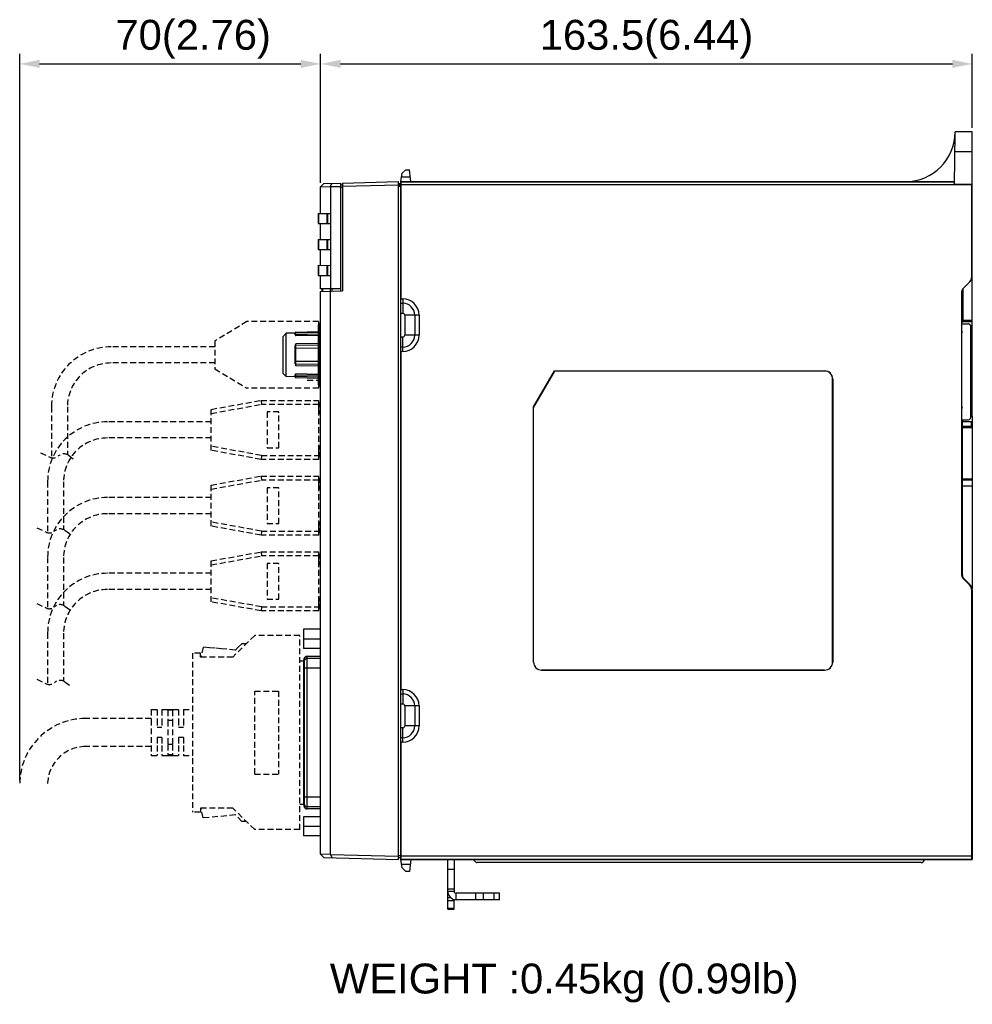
# Model space of a CAD drawing. Header units: millimetres. Extents: x 4414 to 5520, y -269 to 495.
# Tile 50 of 53: x 5046 to 5285, y -107 to 140. Entities that reach past the tile are written whole.
import ezdxf

# ---------------------------------------------------------------- set-up
doc = ezdxf.new("R2010")
doc.units = ezdxf.units.MM
doc.header["$LTSCALE"] = 23.1
doc.header["$PDMODE"] = 3
doc.header["$PDSIZE"] = 0.31
doc.linetypes.add('DASHED2', pattern=[9.525, 6.35, -3.175])
doc.layers.get('0').update_dxf_attribs({"linetype": 'CONTINUOUS'})
doc.layers.get('Defpoints').update_dxf_attribs({"linetype": 'CONTINUOUS'})
doc.layers.add('02___PRT_ALL_AXES', color=7, linetype='CONTINUOUS')
doc.layers.add('03___PRT_ALL_CURVES', color=7, linetype='CONTINUOUS')
doc.styles.get("Standard").update_dxf_attribs({"font": 'arial.ttf'})
doc.dimstyles.new('DIMSTYLE_2$0', dxfattribs={"dimtxt": 2.5, "dimasz": 3, "dimexe": 0.18, "dimexo": 0.0625, "dimgap": 0.09, "dimtad": 1, "dimdec": 0, "dimdsep": 46, "dimtxsty": 'Standard', "dimblk": '_FILLED', "dimcen": 0.09, "dimadec": 0, "dimazin": 0, "dimtp": 0.01, "dimtm": 0.01, "dimtfac": 1, "dimtdec": 0, "dimtofl": 0, "dimtmove": 0, "dimatfit": 3, "dimldrblk": '_FILLED', "dimfxl": 0, "dimtolj": 1, "dimarcsym": 0})

# ---------------------------------------------------------------- blocks, each defined once
blk = doc.blocks.new('_FILLED')
at = {"color": 0, "linetype": 'ByBlock'}
blk.add_solid([(0, 0), (-1, 0.2), (-1, -0.2)], dxfattribs=at)
blk = doc.blocks.new('*D136')
at = {"color": 0, "linetype": 'Continuous', "lineweight": -2}
for p, q in [((5121.02, 99.33), (5121.02, 131.66)), ((5284.52, 113.12), (5284.52, 131.66)), ((5126.02, 129.16), (5279.52, 129.16))]:
    blk.add_line(p, q, dxfattribs=at)
at = {"layer": 'Defpoints', "color": 0, "linetype": 'Continuous'}
for p in [(5284.52, 129.16), (5284.52, 112.12), (5121.02, 98.33)]:
    blk.add_point(p, dxfattribs=at)
at = {"color": 0, "linetype": 'Continuous', "lineweight": -2, "xscale": 5, "yscale": 5, "zscale": 5, "rotation": 180}
blk.add_blockref('_FILLED', (5121.02, 129.16), dxfattribs=at)
at = {"color": 0, "linetype": 'Continuous', "lineweight": -2, "xscale": 5, "yscale": 5, "zscale": 5}
blk.add_blockref('_FILLED', (5284.52, 129.16), dxfattribs=at)
at = {"color": 0, "linetype": 'Continuous', "insert": (5202.77, 135.33), "char_height": 7.5, "attachment_point": 5}
blk.add_mtext('\\A1;163.5(6.44)', dxfattribs=at)
blk = doc.blocks.new('*D140')
at = {"color": 0, "linetype": 'Continuous', "lineweight": -2}
for p, q in [((5045.52, -50.53), (5045.52, 131.66)), ((5121.02, 99.33), (5121.02, 131.66)), ((5050.52, 129.16), (5116.02, 129.16))]:
    blk.add_line(p, q, dxfattribs=at)
at = {"layer": 'Defpoints', "color": 0, "linetype": 'Continuous'}
for p in [(5121.02, 129.16), (5121.02, 98.33), (5045.52, -51.53)]:
    blk.add_point(p, dxfattribs=at)
at = {"color": 0, "linetype": 'Continuous', "lineweight": -2, "xscale": 5, "yscale": 5, "zscale": 5, "rotation": 180}
blk.add_blockref('_FILLED', (5045.52, 129.16), dxfattribs=at)
at = {"color": 0, "linetype": 'Continuous', "lineweight": -2, "xscale": 5, "yscale": 5, "zscale": 5}
blk.add_blockref('_FILLED', (5121.02, 129.16), dxfattribs=at)
at = {"color": 0, "linetype": 'Continuous', "insert": (5089.04, 135.33), "char_height": 7.5, "attachment_point": 5}
blk.add_mtext('\\A1;70(2.76)', dxfattribs=at)

msp = doc.modelspace()

# ---------------------------------------------------------------- linework, layer by layer
at = {"color": 0, "linetype": 'Continuous'}
for p, q in [((5280.016, 98.924), (5280.241, 111.825)), ((5280.246, 112.099), (5280.247, 112.124)), ((5284.517, 112.124), (5280.247, 112.124)), ((5284.517, 107.124), (5280.159, 107.124)), ((5141.182, 99.624), (5141.443, 101.746)), ((5141.443, 101.746), (5142.435, 102.624)), ((5142.435, 102.624), (5143.314, 102.624)), ((5143.682, 99.624), (5143.314, 102.624)), ((5121.796, 99.134), (5121.017, 98.334)), ((5121.796, 99.134), (5126.017, 99.244)), ((5123.501, 98.393), (5123.841, 99.187)), ((5126.017, 99.244), (5126.017, 72.742)), ((5126.017, 98.844), (5126.517, 98.818)), ((5126.517, 99.258), (5140.517, 99.624)), ((5126.517, 99.258), (5126.517, 72.255)), ((5126.517, 98.457), (5140.517, 98.824)), ((5140.517, -70.376), (5140.517, 99.624)), ((5141.017, 99.12), (5140.517, 99.124)), ((5141.017, 98.975), (5140.517, 98.978)), ((5141.017, 99.12), (5141.017, -69.871)), ((5141.13, 97.623), (5141.159, 99.473)), ((5279.93, 99.563), (5141.162, 99.563)), ((5141.163, 99.534), (5141.182, 98.824)), ((5279.929, 99.534), (5141.163, 99.534)), ((5141.18, 99.563), (5141.182, 99.624)), ((5141.182, 99.624), (5280.028, 99.624)), ((5141.182, 98.824), (5141.182, 70.23)), ((5279.916, 98.824), (5141.182, 98.824)), ((5141.335, 100.868), (5143.529, 100.868)), ((5279.929, 99.534), (5279.916, 98.824)), ((5284.382, 98.802), (5279.916, 98.813)), ((5279.93, 99.473), (5280.026, 99.473)), ((5284.517, 98.924), (5280.016, 98.924)), ((5284.382, 75.844), (5284.382, 98.802)), ((5284.404, 98.824), (5284.417, 97.624)), ((5284.517, 40.816), (5284.517, 98.924)), ((5121.017, 98.328), (5123.501, 98.393)), ((5121.017, 91.635), (5121.017, 98.334)), ((5123.516, 98.379), (5123.501, 98.393)), ((5123.516, 98.379), (5126.017, 98.444)), ((5123.516, 98.379), (5123.516, 72.747)), ((5126.017, 98.279), (5126.517, 98.268)), ((5141.017, 98.76), (5140.517, 98.763)), ((5141.017, 98.41), (5140.517, 98.41)), ((5141.017, 98.234), (5141.146, 98.234)), ((5141.13, 97.222), (5141.017, 97.222)), ((5141.017, 97.176), (5141.13, 97.176)), ((5141.13, 97.124), (5141.017, 97.124)), ((5141.145, 97.019), (5141.017, 97.019)), ((5141.13, 97.623), (5141.13, 97.03)), ((5141.145, 97.019), (5141.13, 97.03)), ((5141.145, 97.019), (5141.145, 80.902)), ((5284.417, 75.908), (5284.417, 97.624)), ((5284.517, 97.291), (5284.417, 97.291)), ((5120.417, 91.638), (5120.417, 89.111)), ((5120.417, 91.638), (5123.516, 91.622)), ((5120.473, 91.637), (5120.473, 89.111)), ((5122.599, 91.626), (5122.599, 89.122)), ((5122.737, 91.626), (5122.737, 89.123)), ((5120.417, 89.111), (5123.516, 89.127)), ((5121.017, 85.135), (5121.017, 89.114)), ((5120.417, 85.138), (5120.417, 82.611)), ((5120.417, 85.138), (5123.516, 85.122)), ((5120.473, 85.137), (5120.473, 82.611)), ((5122.599, 85.126), (5122.599, 82.622)), ((5122.737, 85.126), (5122.737, 82.623)), ((5120.417, 82.611), (5123.516, 82.627)), ((5121.017, 78.635), (5121.017, 82.614)), ((5141.145, 80.902), (5141.017, 80.902)), ((5141.13, 66.624), (5141.13, 80.902)), ((5120.417, 78.638), (5120.417, 76.111)), ((5120.417, 78.638), (5123.516, 78.622)), ((5120.473, 78.637), (5120.473, 76.111)), ((5122.599, 78.626), (5122.599, 76.122)), ((5122.737, 78.626), (5122.737, 76.123)), ((5120.417, 76.111), (5123.516, 76.127)), ((5121.017, 72.751), (5121.017, 76.114)), ((5283.806, 74.454), (5282.185, 72.833)), ((5283.831, 74.43), (5282.209, 72.808)), ((5283.806, 74.454), (5283.831, 74.43)), ((5284.517, 74.955), (5284.206, 74.955)), ((5284.517, 76.299), (5284.417, 76.299)), ((5284.517, 75.999), (5284.417, 75.999)), ((5284.517, 75.955), (5284.417, 75.955)), ((5284.417, 75.843), (5284.417, 75.908)), ((5126.017, 72.742), (5121.017, 72.751)), ((5121.017, 72.111), (5126.517, 72.255)), ((5121.017, -69.085), (5121.017, 72.111)), ((5121.429, 72.122), (5121.413, 72.75)), ((5121.6, 72.126), (5121.583, 72.75)), ((5123.516, -69.13), (5123.516, 72.177)), ((5123.532, 72.177), (5123.517, 72.747)), ((5123.945, 72.188), (5123.931, 72.746)), ((5126.017, 72.742), (5126.023, 72.242)), ((5281.882, 72.101), (5281.917, 72.101)), ((5281.882, 0.847), (5281.882, 72.101)), ((5281.917, 0.847), (5281.917, 72.101)), ((5282.1, 72.678), (5282.1, 64.497)), ((5282.104, 64.618), (5282.104, 72.684)), ((5282.185, 72.833), (5282.209, 72.808)), ((5141.182, 70.23), (5141.617, 70.23)), ((5141.617, 70.23), (5141.617, 66.624)), ((5141.13, 66.624), (5141.173, 69.12)), ((5141.173, 69.12), (5141.617, 69.12)), ((5141.13, 66.624), (5141.617, 66.624)), ((5142.117, 66.124), (5142.117, 61.124)), ((5145.722, 66.124), (5142.117, 66.124)), ((5144.613, 66.124), (5144.613, 61.124)), ((5145.722, 66.124), (5145.722, 61.124)), ((5281.917, 64.497), (5282.1, 64.497)), ((5284.517, 64.433), (5281.917, 64.433)), ((5284.517, 64.509), (5282.103, 64.509)), ((5284.517, 64.809), (5282.104, 64.809)), ((5114.811, 61.867), (5120.517, 62.017)), ((5114.811, 60.931), (5114.811, 61.867)), ((5120.517, 61.771), (5114.811, 61.628)), ((5120.517, 48.654), (5120.517, 63.694)), ((5120.767, 48.404), (5120.767, 63.944)), ((5281.917, 62.099), (5282.003, 62.099)), ((5282.003, 61.849), (5281.917, 61.849)), ((5282.017, 63.924), (5283.577, 63.924)), ((5284.517, 63.433), (5284.077, 63.433)), ((5284.077, 63.424), (5284.077, 40.424)), ((5111.617, 60.804), (5112.396, 61.604)), ((5111.617, 51.544), (5111.617, 60.804)), ((5114.617, 61.662), (5112.396, 61.604)), ((5112.396, 50.744), (5112.396, 61.604)), ((5120.517, 61.352), (5114.811, 61.241)), ((5120.517, 61.061), (5114.811, 60.931)), ((5141.173, 58.128), (5141.13, 60.624)), ((5141.13, 30.354), (5141.13, 60.624)), ((5141.617, 60.624), (5141.13, 60.624)), ((5141.617, 57.019), (5141.617, 60.624)), ((5145.722, 61.124), (5142.117, 61.124)), ((5114.617, 54.454), (5114.617, 57.894)), ((5120.517, 58.995), (5114.811, 58.921)), ((5114.811, 53.428), (5114.811, 58.921)), ((5120.517, 58.595), (5114.811, 58.494)), ((5120.517, 57.851), (5114.811, 57.808)), ((5141.617, 58.128), (5141.173, 58.128)), ((5141.182, 57.019), (5141.182, -27.77)), ((5141.617, 57.019), (5141.182, 57.019)), ((5120.517, 54.498), (5114.811, 54.541)), ((5120.517, 53.754), (5114.811, 53.854)), ((5120.517, 53.353), (5114.811, 53.428)), ((5174.442, 43.105), (5179.663, 52.149)), ((5179.678, 52.124), (5174.467, 43.098)), ((5179.663, 52.149), (5179.678, 52.124)), ((5179.663, 52.149), (5247.467, 52.149)), ((5247.467, 52.124), (5179.678, 52.124)), ((5247.467, 52.149), (5247.467, 52.124)), ((5111.617, 51.544), (5112.396, 50.744)), ((5114.617, 50.686), (5112.396, 50.744)), ((5114.617, 50.681), (5114.616, 50.975)), ((5114.811, 50.481), (5114.811, 51.417)), ((5120.517, 51.288), (5114.811, 51.417)), ((5120.517, 50.996), (5114.811, 51.107)), ((5120.517, 50.577), (5114.811, 50.721)), ((5114.811, 50.481), (5120.517, 50.332)), ((5249.491, 50.124), (5249.467, 50.124)), ((5249.467, -20.876), (5249.467, 50.124)), ((5249.491, 50.124), (5249.491, -20.876)), ((5120.567, 42.325), (5120.567, 43.325)), ((5174.442, -20.876), (5174.442, 43.105)), ((5174.442, 43.105), (5174.467, 43.098)), ((5174.467, -20.876), (5174.467, 43.098)), ((5281.917, 43.099), (5282.003, 43.099)), ((5282.003, 42.849), (5281.917, 42.849)), ((5281.917, 39.924), (5283.577, 39.924)), ((5282.017, 39.924), (5282.017, 39.424)), ((5284.517, 41.815), (5284.077, 41.815)), ((5284.517, 40.816), (5284.077, 40.816)), ((5284.077, 40.787), (5284.517, 40.787)), ((5284.517, 40.787), (5284.517, -2.488)), ((5281.917, 39.424), (5282.017, 39.424)), ((5282.017, 39.34), (5281.917, 39.34)), ((5282.017, 38.34), (5281.917, 38.34)), ((5282.017, 39.463), (5284.517, 39.463)), ((5284.217, 39.389), (5282.017, 39.389)), ((5282.017, 0.888), (5282.017, 39.389)), ((5284.517, 38.246), (5282.017, 38.224)), ((5282.017, 37.924), (5284.517, 37.924)), ((5284.217, 39.389), (5284.217, 38.243)), ((5120.567, 31.405), (5120.567, 32.405)), ((5141.13, 30.354), (5141.017, 30.354)), ((5141.13, 30.354), (5141.165, 30.118)), ((5141.165, -0.862), (5141.165, 30.118)), ((5141.017, 28.624), (5141.165, 28.624)), ((5284.517, 25.04), (5282.017, 25.04)), ((5284.517, 24.718), (5282.017, 24.74)), ((5284.517, 24.71), (5282.017, 24.731)), ((5120.567, 23.325), (5120.567, 24.325)), ((5284.517, 23.231), (5282.017, 23.231)), ((5120.567, 12.405), (5120.567, 13.405)), ((5120.567, 4.325), (5120.567, 5.325)), ((5141.017, 0.624), (5141.165, 0.624)), ((5283.806, -1.506), (5282.185, 0.115)), ((5283.831, -1.481), (5282.209, 0.14)), ((5283.931, -1.44), (5282.309, 0.181)), ((5141.13, -1.099), (5141.017, -1.099)), ((5141.165, -0.862), (5141.13, -1.099)), ((5141.13, -31.376), (5141.13, -1.099)), ((5284.382, -69.576), (5284.382, -2.896)), ((5284.417, -2.896), (5284.417, -68.376)), ((5284.517, -2.854), (5284.517, -70.376)), ((5120.567, -6.595), (5120.567, -5.595)), ((5116.717, -12.636), (5116.717, -17.436)), ((5121.017, -12.636), (5116.717, -12.636)), ((5116.717, -15.036), (5121.017, -15.036)), ((5121.017, -17.436), (5116.717, -17.436)), ((5117.667, -57.727), (5117.667, -19.384)), ((5117.667, -19.384), (5121.017, -19.384)), ((5117.667, -19.421), (5121.017, -19.421)), ((5116.767, -56.801), (5116.767, -20.311)), ((5116.867, -20.311), (5116.767, -20.311)), ((5116.767, -20.334), (5116.867, -20.334)), ((5116.867, -20.898), (5116.767, -20.898)), ((5116.867, -20.184), (5116.867, -56.927)), ((5121.017, -19.967), (5117.667, -19.967)), ((5174.442, -20.876), (5174.467, -20.876)), ((5249.491, -20.876), (5249.467, -20.876)), ((5116.767, -22.376), (5116.867, -22.376)), ((5116.867, -22.331), (5121.017, -22.331)), ((5176.467, -22.876), (5247.467, -22.876)), ((5176.467, -22.9), (5176.467, -22.876)), ((5247.467, -22.9), (5176.467, -22.9)), ((5247.467, -22.9), (5247.467, -22.876)), ((5141.13, -31.376), (5141.173, -28.88)), ((5141.173, -28.88), (5141.617, -28.88)), ((5141.182, -27.77), (5141.617, -27.77)), ((5141.617, -27.77), (5141.617, -31.376)), ((5141.13, -31.376), (5141.617, -31.376)), ((5142.117, -31.876), (5142.117, -36.876)), ((5145.722, -31.876), (5142.117, -31.876)), ((5144.613, -31.876), (5144.613, -36.876)), ((5145.722, -31.876), (5145.722, -36.876)), ((5145.722, -36.876), (5142.117, -36.876)), ((5141.173, -39.872), (5141.13, -37.376)), ((5141.13, -51.657), (5141.13, -37.376)), ((5141.617, -37.376), (5141.13, -37.376)), ((5141.617, -40.981), (5141.617, -37.376)), ((5141.617, -39.872), (5141.173, -39.872)), ((5141.182, -40.981), (5141.182, -69.576)), ((5141.617, -40.981), (5141.182, -40.981)), ((5141.017, -51.657), (5141.145, -51.657)), ((5141.145, -51.657), (5141.145, -67.771)), ((5116.867, -54.736), (5116.767, -54.736)), ((5116.767, -56.213), (5116.867, -56.213)), ((5116.867, -56.777), (5116.767, -56.777)), ((5116.867, -56.801), (5116.767, -56.801)), ((5121.017, -54.781), (5116.867, -54.781)), ((5116.871, -56.985), (5116.867, -56.903)), ((5117.667, -57.144), (5121.017, -57.144)), ((5121.017, -57.691), (5117.667, -57.691)), ((5121.017, -57.727), (5117.667, -57.727)), ((5116.717, -59.676), (5116.717, -64.476)), ((5121.017, -59.676), (5116.717, -59.676)), ((5116.717, -62.076), (5121.017, -62.076)), ((5121.017, -64.476), (5116.717, -64.476)), ((5121.017, -69.079), (5121.796, -69.886)), ((5123.516, -69.145), (5121.017, -69.079)), ((5123.516, -69.13), (5123.841, -69.939)), ((5123.516, -69.13), (5140.517, -69.576)), ((5141.145, -67.771), (5141.017, -67.771)), ((5141.13, -67.876), (5141.017, -67.876)), ((5141.13, -67.973), (5141.017, -67.973)), ((5141.017, -68.986), (5141.146, -68.986)), ((5141.145, -67.771), (5141.13, -67.781)), ((5141.13, -67.781), (5141.13, -68.375)), ((5141.159, -70.225), (5141.13, -68.375)), ((5284.397, -70.223), (5284.417, -68.376)), ((5284.517, -68.043), (5284.417, -68.043)), ((5121.796, -69.886), (5140.517, -70.376)), ((5140.517, -69.368), (5141.017, -69.373)), ((5140.517, -69.876), (5141.017, -69.871)), ((5141.162, -70.315), (5152.887, -70.315)), ((5141.182, -69.576), (5141.163, -70.285)), ((5141.163, -70.285), (5152.886, -70.285)), ((5141.182, -70.376), (5141.18, -70.315)), ((5284.382, -69.576), (5141.182, -69.576)), ((5141.182, -70.376), (5152.887, -70.376)), ((5141.443, -72.498), (5141.182, -70.376)), ((5143.529, -71.62), (5141.335, -71.62)), ((5143.682, -70.376), (5143.314, -73.376)), ((5152.716, -70.376), (5152.715, -70.315)), ((5152.797, -70.376), (5152.797, -70.315)), ((5152.886, -70.285), (5152.887, -70.348)), ((5152.886, -70.315), (5154.548, -70.315)), ((5152.89, -70.403), (5154.544, -70.403)), ((5152.917, -78.376), (5152.917, -70.403)), ((5154.517, -70.403), (5154.517, -78.376)), ((5154.547, -70.315), (5284.395, -70.315)), ((5154.547, -70.376), (5284.517, -70.376)), ((5154.548, -70.285), (5284.394, -70.285)), ((5154.636, -70.376), (5154.636, -70.315)), ((5154.717, -70.376), (5154.718, -70.315)), ((5159.317, -70.376), (5159.97, -71.029)), ((5271.717, -71.176), (5160.324, -71.176)), ((5284.394, -70.285), (5284.382, -69.576)), ((5284.517, -70.224), (5284.395, -70.224)), ((5142.435, -73.376), (5141.443, -72.498)), ((5143.314, -73.376), (5142.435, -73.376)), ((5154.517, -72.876), (5152.917, -72.876)), ((5154.517, -77.876), (5152.917, -77.876)), ((5152.917, -78.376), (5154.517, -78.376)), ((5165.917, -78.876), (5155.017, -78.876)), ((5155.017, -80.476), (5155.017, -78.876)), ((5159.919, -80.476), (5159.919, -78.876)), ((5161.909, -80.476), (5161.909, -78.876)), ((5164.566, -80.476), (5164.566, -78.876)), ((5165.917, -80.476), (5165.917, -78.876)), ((5165.917, -80.476), (5155.017, -80.476))]:
    msp.add_line(p, q, dxfattribs=at)
at = {"color": 7, "linetype": 'DASHED2', "ltscale": 0.01}
for p, q in [((5102.517, 64.524), (5094.517, 59.674)), ((5120.517, 64.524), (5102.517, 64.524)), ((5120.517, 64.524), (5120.517, 47.824)), ((5117.664, 61.942), (5120.517, 61.942)), ((5120.517, 62.224), (5120.517, 50.124)), ((5094.517, 59.674), (5094.517, 52.674)), ((5094.517, 58.199), (5068.482, 58.199)), ((5094.517, 54.149), (5068.482, 54.149)), ((5094.517, 52.674), (5102.517, 47.824)), ((5117.664, 49.842), (5120.517, 49.842)), ((5120.517, 47.824), (5102.517, 47.824)), ((5093.567, 42.515), (5106.067, 44.765)), ((5106.067, 44.765), (5120.567, 44.765)), ((5106.067, 44.765), (5106.156, 43.765)), ((5120.567, 29.965), (5120.567, 44.765)), ((5053.482, 43.199), (5053.482, 30.372)), ((5057.482, 43.149), (5057.482, 31.148)), ((5093.567, 41.499), (5106.156, 43.765)), ((5093.567, 32.215), (5093.567, 42.515)), ((5120.567, 43.765), (5106.156, 43.765)), ((5121.017, 43.165), (5120.567, 43.165)), ((5107.567, 41.865), (5107.567, 32.865)), ((5110.567, 41.865), (5107.567, 41.865)), ((5110.567, 32.865), (5110.567, 41.865)), ((5093.567, 39.389), (5067.532, 39.389)), ((5093.567, 35.34), (5067.532, 35.34)), ((5106.156, 30.965), (5093.567, 33.231)), ((5106.067, 29.965), (5093.567, 32.215)), ((5107.567, 32.865), (5110.567, 32.865)), ((5050.752, 31.627), (5053.084, 30.513)), ((5057.766, 30.983), (5059.555, 29.73)), ((5106.156, 30.965), (5106.067, 29.965)), ((5120.567, 29.965), (5106.067, 29.965)), ((5106.156, 30.965), (5120.567, 30.965)), ((5121.017, 31.565), (5120.567, 31.565)), ((5093.567, 23.515), (5106.067, 25.765)), ((5093.567, 22.499), (5106.156, 24.765)), ((5106.067, 25.765), (5120.567, 25.765)), ((5106.067, 25.765), (5106.156, 24.765)), ((5120.567, 24.765), (5106.156, 24.765)), ((5120.567, 10.965), (5120.567, 25.765)), ((5052.532, 24.389), (5052.532, 11.563)), ((5056.532, 24.34), (5056.532, 12.339)), ((5093.567, 13.215), (5093.567, 23.515)), ((5107.567, 22.865), (5107.567, 13.865)), ((5110.567, 22.865), (5107.567, 22.865)), ((5110.567, 13.865), (5110.567, 22.865)), ((5121.017, 24.165), (5120.567, 24.165)), ((5093.567, 20.389), (5067.532, 20.389)), ((5093.567, 16.34), (5067.532, 16.34)), ((5049.802, 12.817), (5052.134, 11.703)), ((5106.156, 11.965), (5093.567, 14.231)), ((5106.067, 10.965), (5093.567, 13.215)), ((5107.567, 13.865), (5110.567, 13.865)), ((5121.017, 12.565), (5120.567, 12.565)), ((5056.816, 12.173), (5058.605, 10.921)), ((5106.156, 11.965), (5106.067, 10.965)), ((5120.567, 10.965), (5106.067, 10.965)), ((5106.156, 11.965), (5120.567, 11.965)), ((5052.532, 5.389), (5052.532, -7.437)), ((5056.532, 5.34), (5056.532, -6.661)), ((5093.567, 4.515), (5106.067, 6.765)), ((5093.567, 3.499), (5106.156, 5.765)), ((5106.067, 6.765), (5120.567, 6.765)), ((5106.067, 6.765), (5106.156, 5.765)), ((5120.567, 5.765), (5106.156, 5.765)), ((5120.567, -8.035), (5120.567, 6.765)), ((5121.017, 5.165), (5120.567, 5.165)), ((5093.567, -5.785), (5093.567, 4.515)), ((5107.567, 3.865), (5107.567, -5.135)), ((5110.567, 3.865), (5107.567, 3.865)), ((5110.567, -5.135), (5110.567, 3.865)), ((5093.567, 1.389), (5067.532, 1.389)), ((5093.567, -2.66), (5067.532, -2.66)), ((5106.156, -7.035), (5093.567, -4.769)), ((5049.802, -6.183), (5052.134, -7.297)), ((5056.816, -6.827), (5058.605, -8.079)), ((5106.067, -8.035), (5093.567, -5.785)), ((5106.156, -7.035), (5106.067, -8.035)), ((5106.156, -7.035), (5120.567, -7.035)), ((5107.567, -5.135), (5110.567, -5.135)), ((5121.017, -6.435), (5120.567, -6.435)), ((5120.567, -8.035), (5106.067, -8.035)), ((5052.532, -13.611), (5052.532, -26.437)), ((5056.532, -13.66), (5056.532, -25.661)), ((5104.48, -14.206), (5098.98, -19.606)), ((5115.767, -14.206), (5104.48, -14.206)), ((5115.767, -62.906), (5115.767, -14.206)), ((5091.55, -17.127), (5091.011, -19.606)), ((5093.153, -17.275), (5091.55, -17.127)), ((5094.503, -17.401), (5093.153, -17.275)), ((5100.362, -17.177), (5099.648, -17.878)), ((5101.29, -16.266), (5100.362, -17.177)), ((5102.382, -16.266), (5101.29, -16.266)), ((5088.88, -18.606), (5088.88, -58.506)), ((5090.88, -18.606), (5088.88, -18.606)), ((5090.88, -19.606), (5090.88, -18.606)), ((5098.98, -19.606), (5090.88, -19.606)), ((5096.155, -17.554), (5094.503, -17.401)), ((5099.648, -17.878), (5096.155, -17.554)), ((5115.767, -20.556), (5116.767, -20.556)), ((5116.767, -56.556), (5116.767, -20.556)), ((5116.767, -56.556), (5116.767, -20.556)), ((5049.802, -25.183), (5052.134, -26.297)), ((5056.816, -25.827), (5058.605, -27.079)), ((5104.48, -48.956), (5104.48, -28.156)), ((5104.48, -28.156), (5110.48, -28.156)), ((5110.48, -28.156), (5110.48, -48.956)), ((5078.48, -32.806), (5079.98, -32.806)), ((5078.48, -32.806), (5078.48, -35.306)), ((5078.48, -32.806), (5079.98, -32.806)), ((5079.98, -32.806), (5079.98, -35.306)), ((5081.18, -32.806), (5082.68, -32.806)), ((5081.18, -32.806), (5082.68, -32.806)), ((5081.18, -32.806), (5081.18, -35.306)), ((5082.68, -32.806), (5083.88, -32.806)), ((5082.68, -32.943), (5082.68, -35.556)), ((5083.88, -32.943), (5082.68, -32.943)), ((5083.88, -32.806), (5085.38, -32.806)), ((5083.88, -32.943), (5083.88, -35.556)), ((5085.38, -32.806), (5085.38, -35.306)), ((5086.58, -32.806), (5086.58, -35.306)), ((5086.58, -32.806), (5088.88, -32.806)), ((5086.58, -32.806), (5088.88, -32.806)), ((5078.498, -35.031), (5062.019, -35.031)), ((5078.48, -35.306), (5078.48, -41.806)), ((5079.98, -35.306), (5079.98, -37.306)), ((5081.18, -35.306), (5081.18, -37.306)), ((5083.88, -35.556), (5082.68, -35.556)), ((5082.68, -35.556), (5082.68, -41.556)), ((5083.88, -35.556), (5083.88, -41.556)), ((5085.38, -35.306), (5085.38, -37.306)), ((5086.58, -35.306), (5086.58, -37.306)), ((5081.18, -37.306), (5079.98, -37.306)), ((5086.58, -37.306), (5085.38, -37.306)), ((5078.48, -41.806), (5078.48, -44.306)), ((5079.98, -39.806), (5079.98, -41.806)), ((5081.18, -39.806), (5079.98, -39.806)), ((5079.98, -41.806), (5079.98, -44.306)), ((5081.18, -39.806), (5081.18, -41.806)), ((5081.18, -41.806), (5081.18, -44.306)), ((5082.68, -41.556), (5082.68, -44.168)), ((5083.88, -41.556), (5082.68, -41.556)), ((5083.88, -41.556), (5083.88, -44.168)), ((5085.38, -39.806), (5085.38, -41.806)), ((5086.58, -39.806), (5085.38, -39.806)), ((5085.38, -41.806), (5085.38, -44.306)), ((5086.58, -39.806), (5086.58, -41.806)), ((5086.58, -41.806), (5086.58, -44.306)), ((5078.498, -42.08), (5062.019, -42.08)), ((5078.48, -44.306), (5079.98, -44.306)), ((5078.48, -44.306), (5079.98, -44.306)), ((5081.18, -44.306), (5082.68, -44.306)), ((5081.18, -44.306), (5082.68, -44.306)), ((5083.88, -44.168), (5082.68, -44.168)), ((5082.68, -44.306), (5083.88, -44.306)), ((5083.88, -44.306), (5085.38, -44.306)), ((5083.88, -44.306), (5085.38, -44.306)), ((5086.58, -44.306), (5088.88, -44.306)), ((5086.58, -44.306), (5088.88, -44.306)), ((5104.48, -48.956), (5110.48, -48.956)), ((5115.767, -56.556), (5116.767, -56.556)), ((5090.88, -58.506), (5088.88, -58.506)), ((5090.88, -57.506), (5090.88, -58.506)), ((5098.98, -57.506), (5090.88, -57.506)), ((5091.55, -59.985), (5091.011, -57.506)), ((5099.648, -59.234), (5091.55, -59.985)), ((5104.48, -62.906), (5098.98, -57.506)), ((5101.29, -60.846), (5099.648, -59.234)), ((5102.382, -60.846), (5101.29, -60.846)), ((5115.767, -62.906), (5104.48, -62.906))]:
    msp.add_line(p, q, dxfattribs=at)
at = {"color": 0, "linetype": 'Continuous'}
for points in [[(5141.162, 99.563), (5141.161, 99.56), (5141.161, 99.554), (5141.16, 99.544), (5141.16, 99.531), (5141.159, 99.514)], [(5141.163, 99.534), (5141.163, 99.547), (5141.163, 99.556), (5141.162, 99.561), (5141.162, 99.563)], [(5279.93, 99.563), (5279.93, 99.561), (5279.929, 99.556), (5279.929, 99.547), (5279.929, 99.534)], [(5283.831, 74.43), (5283.949, 74.558), (5284.055, 74.697), (5284.148, 74.844), (5284.229, 74.998), (5284.296, 75.159), (5284.348, 75.326), (5284.386, 75.496), (5284.409, 75.67), (5284.417, 75.844)], [(5141.173, 69.12), (5141.175, 69.232), (5141.177, 69.347), (5141.178, 69.466), (5141.179, 69.588), (5141.18, 69.713), (5141.181, 69.84), (5141.182, 69.968), (5141.182, 70.098), (5141.182, 70.23)], [(5282.103, 64.509), (5282.104, 64.515), (5282.104, 64.529), (5282.104, 64.618)], [(5114.65, 61.176), (5114.644, 61.19), (5114.638, 61.205), (5114.633, 61.22), (5114.629, 61.235), (5114.626, 61.25), (5114.623, 61.265), (5114.621, 61.28), (5114.62, 61.294), (5114.618, 61.308), (5114.618, 61.322), (5114.617, 61.335), (5114.617, 61.348), (5114.617, 61.361), (5114.616, 61.374), (5114.617, 61.667)], [(5114.617, 61.436), (5114.618, 61.456), (5114.621, 61.475), (5114.626, 61.494), (5114.633, 61.513), (5114.642, 61.531), (5114.654, 61.547), (5114.666, 61.563), (5114.681, 61.577), (5114.696, 61.589), (5114.714, 61.6), (5114.732, 61.61), (5114.751, 61.617), (5114.771, 61.623), (5114.791, 61.626), (5114.811, 61.628)], [(5114.811, 61.241), (5114.795, 61.24), (5114.78, 61.239), (5114.764, 61.236), (5114.749, 61.233), (5114.734, 61.228), (5114.72, 61.223), (5114.707, 61.217), (5114.694, 61.21), (5114.682, 61.202), (5114.67, 61.194), (5114.66, 61.185), (5114.65, 61.176)], [(5114.65, 61.176), (5114.663, 61.153), (5114.677, 61.129), (5114.692, 61.104), (5114.709, 61.078), (5114.728, 61.051), (5114.767, 60.994)], [(5114.767, 60.994), (5114.789, 60.963), (5114.811, 60.931)], [(5114.617, 57.894), (5114.616, 57.963), (5114.617, 58.031), (5114.618, 58.095), (5114.62, 58.157), (5114.623, 58.217), (5114.627, 58.275), (5114.633, 58.33), (5114.641, 58.384), (5114.65, 58.435)], [(5114.617, 57.75), (5114.618, 57.756), (5114.621, 57.762), (5114.626, 57.768), (5114.633, 57.773), (5114.642, 57.779), (5114.654, 57.784), (5114.666, 57.788), (5114.681, 57.792), (5114.696, 57.796), (5114.714, 57.8), (5114.732, 57.802), (5114.751, 57.805), (5114.771, 57.806), (5114.791, 57.807), (5114.811, 57.808)], [(5114.65, 58.435), (5114.663, 58.486), (5114.677, 58.538), (5114.692, 58.59), (5114.709, 58.643), (5114.728, 58.697), (5114.747, 58.752), (5114.767, 58.807), (5114.789, 58.864), (5114.811, 58.921)], [(5114.65, 58.435), (5114.66, 58.444), (5114.67, 58.452), (5114.682, 58.459), (5114.694, 58.466), (5114.707, 58.472), (5114.72, 58.478), (5114.734, 58.483), (5114.749, 58.487), (5114.764, 58.49), (5114.78, 58.492), (5114.795, 58.494), (5114.811, 58.494)], [(5141.182, 57.019), (5141.182, 57.15), (5141.182, 57.28), (5141.181, 57.408), (5141.18, 57.535), (5141.179, 57.661), (5141.178, 57.783), (5141.177, 57.901), (5141.175, 58.016), (5141.173, 58.128)], [(5114.65, 53.913), (5114.641, 53.964), (5114.633, 54.018), (5114.627, 54.074), (5114.623, 54.131), (5114.62, 54.191), (5114.618, 54.253), (5114.617, 54.318), (5114.616, 54.385), (5114.617, 54.454)], [(5114.617, 54.598), (5114.618, 54.592), (5114.621, 54.586), (5114.626, 54.581), (5114.633, 54.575), (5114.642, 54.57), (5114.654, 54.565), (5114.666, 54.56), (5114.681, 54.556), (5114.696, 54.552), (5114.714, 54.549), (5114.732, 54.546), (5114.751, 54.544), (5114.771, 54.542), (5114.791, 54.541), (5114.811, 54.541)], [(5114.65, 53.913), (5114.663, 53.862), (5114.677, 53.811), (5114.692, 53.758), (5114.709, 53.705), (5114.728, 53.651), (5114.747, 53.597), (5114.767, 53.541), (5114.789, 53.485), (5114.811, 53.428)], [(5114.811, 53.854), (5114.795, 53.855), (5114.78, 53.856), (5114.764, 53.858), (5114.749, 53.862), (5114.734, 53.866), (5114.72, 53.87), (5114.707, 53.876), (5114.694, 53.882), (5114.682, 53.889), (5114.67, 53.896), (5114.66, 53.904), (5114.65, 53.913)], [(5114.616, 50.975), (5114.617, 50.987), (5114.617, 51), (5114.617, 51.013), (5114.618, 51.026), (5114.618, 51.04), (5114.62, 51.054), (5114.621, 51.069), (5114.623, 51.083), (5114.626, 51.098), (5114.629, 51.113), (5114.633, 51.128), (5114.638, 51.143), (5114.644, 51.158), (5114.65, 51.173)], [(5114.617, 50.912), (5114.618, 50.892), (5114.621, 50.873), (5114.626, 50.854), (5114.633, 50.835), (5114.642, 50.818), (5114.654, 50.801), (5114.666, 50.786), (5114.681, 50.772), (5114.696, 50.759), (5114.714, 50.748), (5114.732, 50.739), (5114.751, 50.731), (5114.771, 50.726), (5114.791, 50.722), (5114.811, 50.721)], [(5114.65, 51.173), (5114.663, 51.196), (5114.677, 51.22), (5114.692, 51.244), (5114.709, 51.27), (5114.728, 51.297)], [(5114.65, 51.173), (5114.66, 51.163), (5114.67, 51.154), (5114.682, 51.146), (5114.694, 51.138), (5114.707, 51.132), (5114.72, 51.125), (5114.734, 51.12), (5114.749, 51.116), (5114.764, 51.112), (5114.78, 51.11), (5114.795, 51.108), (5114.811, 51.107)], [(5114.728, 51.297), (5114.767, 51.355), (5114.789, 51.385), (5114.811, 51.417)], [(5284.217, 39.389), (5284.271, 39.389), (5284.321, 39.39), (5284.367, 39.39), (5284.409, 39.39), (5284.446, 39.391), (5284.476, 39.392), (5284.497, 39.393), (5284.511, 39.394), (5284.517, 39.394)], [(5116.867, -20.209), (5116.871, -20.126), (5116.884, -20.045), (5116.906, -19.965), (5116.936, -19.888), (5116.974, -19.815), (5117.019, -19.746), (5117.072, -19.682), (5117.131, -19.623), (5117.196, -19.571), (5117.267, -19.526), (5117.341, -19.489), (5117.419, -19.459), (5117.5, -19.438), (5117.583, -19.425), (5117.667, -19.421)], [(5117.196, -20.118), (5117.131, -20.17), (5117.072, -20.228), (5117.019, -20.292), (5116.974, -20.361), (5116.936, -20.435), (5116.906, -20.512), (5116.884, -20.591), (5116.871, -20.673), (5116.867, -20.755)], [(5117.667, -19.967), (5117.583, -19.972), (5117.5, -19.985), (5117.419, -20.006), (5117.341, -20.036), (5117.267, -20.073), (5117.196, -20.118)], [(5141.173, -28.88), (5141.175, -28.768), (5141.177, -28.653), (5141.178, -28.534), (5141.179, -28.412), (5141.18, -28.287), (5141.181, -28.16), (5141.182, -28.032), (5141.182, -27.902), (5141.182, -27.77)], [(5141.182, -40.981), (5141.182, -40.85), (5141.182, -40.72), (5141.181, -40.592), (5141.18, -40.465), (5141.179, -40.339), (5141.178, -40.217), (5141.177, -40.099), (5141.175, -39.984), (5141.173, -39.872)], [(5116.867, -56.356), (5116.871, -56.439), (5116.884, -56.52), (5116.906, -56.6), (5116.936, -56.677), (5116.974, -56.75), (5117.019, -56.819), (5117.072, -56.884), (5117.131, -56.942)], [(5117.667, -57.691), (5117.583, -57.687), (5117.5, -57.674), (5117.419, -57.652), (5117.341, -57.623), (5117.267, -57.585), (5117.196, -57.54), (5117.131, -57.488), (5117.072, -57.43), (5117.019, -57.366), (5116.974, -57.297), (5116.936, -57.223), (5116.906, -57.146), (5116.884, -57.067), (5116.871, -56.985)], [(5117.131, -56.942), (5117.196, -56.994), (5117.267, -57.039), (5117.341, -57.076), (5117.419, -57.106), (5117.5, -57.127), (5117.583, -57.14), (5117.667, -57.144)], [(5141.162, -70.314), (5141.162, -70.313), (5141.163, -70.308), (5141.163, -70.298), (5141.163, -70.285)], [(5152.89, -70.403), (5152.89, -70.402), (5152.889, -70.399), (5152.889, -70.393), (5152.888, -70.386), (5152.888, -70.376), (5152.887, -70.364), (5152.887, -70.348)], [(5154.548, -70.285), (5154.547, -70.333), (5154.547, -70.349), (5154.547, -70.364), (5154.546, -70.376), (5154.546, -70.386), (5154.545, -70.393), (5154.545, -70.399), (5154.544, -70.402), (5154.544, -70.403)], [(5284.394, -70.285), (5284.394, -70.298), (5284.395, -70.308), (5284.395, -70.313), (5284.395, -70.314)], [(5284.395, -70.314), (5284.396, -70.312), (5284.396, -70.306), (5284.396, -70.296), (5284.397, -70.283), (5284.397, -70.266)]]:
    msp.add_lwpolyline(points, dxfattribs=at)
for centre, radius, start, end in [((5267.676, 112.195), 12.571, 270.32115, 359.56462), ((5282.417, 75.844), 1.965, 315, 0), ((5282.917, 72.101), 1.035, 135, 180), ((5282.917, 72.101), 1, 135, 180), ((5141.617, 66.124), 4.106, 0, 90), ((5141.617, 66.124), 2.996, 0, 90), ((5141.617, 66.124), 0.5, 0, 90), ((5114.817, 61.667), 0.2, 91.5, 180), ((5120.767, 63.694), 0.25, 90, 180), ((5120.767, 64.194), 0.25, 270, 353.6543), ((5282.017, 64.424), 0.5, 258.40949, 270), ((5281.417, 61.974), 0.6, 326.66412, 33.33588), ((5283.577, 63.424), 0.5, 0, 90), ((5141.617, 61.124), 4.106, 270, 0), ((5141.617, 61.124), 2.996, 270, 0), ((5141.617, 61.124), 0.5, 270, 0), ((5247.467, 50.124), 2.025, 0, 90), ((5247.467, 50.124), 2, 0, 90), ((5114.817, 50.681), 0.2, 180, 268.5), ((5120.767, 48.654), 0.25, 180, 270), ((5120.767, 48.154), 0.25, 9.56441, 90), ((5122.067, 43.325), 1.5, 134.46653, 180), ((5122.067, 42.325), 1.5, 180, 225.53346), ((5281.417, 42.974), 0.6, 326.66412, 33.33588), ((5283.577, 40.424), 0.5, 270, 0), ((5122.067, 32.405), 1.5, 134.46653, 180), ((5122.067, 31.405), 1.5, 180, 225.53346), ((5122.067, 24.325), 1.5, 134.46653, 180), ((5122.067, 23.325), 1.5, 180, 225.53346), ((5122.067, 13.405), 1.5, 134.46653, 180), ((5122.067, 12.405), 1.5, 180, 225.53346), ((5122.067, 5.325), 1.5, 134.46653, 180), ((5122.067, 4.325), 1.5, 180, 225.53346), ((5282.917, 0.847), 1.035, 180, 225), ((5282.917, 0.847), 1, 180, 225), ((5283.017, 0.888), 1, 180, 225), ((5282.417, -2.896), 1.965, 0, 45), ((5282.417, -2.896), 2, 0, 45), ((5282.517, -2.854), 2, 0, 45), ((5122.067, -5.595), 1.5, 134.46653, 180), ((5122.067, -6.595), 1.5, 180, 225.53346), ((5117.667, -20.184), 0.8, 90, 180), ((5176.467, -20.876), 2.025, 180, 270), ((5176.467, -20.876), 2, 180, 270), ((5247.467, -20.876), 2.025, 270, 0), ((5247.467, -20.876), 2, 270, 0), ((5141.617, -31.876), 4.106, 0, 90), ((5141.617, -31.876), 2.996, 0, 90), ((5141.617, -31.876), 0.5, 0, 90), ((5141.617, -36.876), 4.106, 270, 0), ((5141.617, -36.876), 2.996, 270, 0), ((5141.617, -36.876), 0.5, 270, 0), ((5117.667, -56.927), 0.8, 180, 270), ((5160.324, -70.676), 0.5, 225, 270), ((5271.717, -70.376), 0.8, 270, 0), ((5155.017, -78.376), 2.1, 180, 270), ((5155.017, -78.376), 0.5, 180, 270)]:
    msp.add_arc(centre, radius, start, end, dxfattribs=at)
at = {"color": 7, "linetype": 'DASHED2', "ltscale": 0.01}
for centre, radius, start, end in [((5068.482, 43.199), 15, 90, 180), ((5068.482, 43.149), 11, 90, 180), ((5067.532, 24.389), 15, 90, 180), ((5067.532, 24.34), 11, 90, 180), ((5053.946, 32.317), 2, 244.46257, 311.94939), ((5056.619, 29.344), 2, 55.00798, 131.94939), ((5067.532, 5.389), 15, 90, 180), ((5067.532, 5.34), 11, 90, 180), ((5055.669, 10.535), 2, 55.00798, 131.94939), ((5052.996, 13.508), 2, 244.46257, 311.94939), ((5067.532, -13.611), 15, 90, 180), ((5067.532, -13.66), 11, 90, 180), ((5052.996, -5.492), 2, 244.46257, 311.94939), ((5055.669, -8.465), 2, 55.00798, 131.94939), ((5052.996, -24.492), 2, 244.46257, 311.94939), ((5055.669, -27.465), 2, 55.00798, 131.94939), ((5062.019, -51.531), 16.5, 90, 180), ((5062.019, -51.58), 9.5, 90, 180)]:
    msp.add_arc(centre, radius, start, end, dxfattribs=at)
at = {"layer": '02___PRT_ALL_AXES', "color": 0, "linetype": 'Continuous'}
for p, q in [((5284.517, 98.924), (5284.517, 112.124)), ((5152.917, -82.876), (5152.917, -78.376)), ((5152.917, -79.962), (5153.642, -79.962)), ((5152.917, -80.669), (5154.517, -80.669)), ((5154.517, -82.876), (5154.517, -80.414)), ((5152.917, -82.583), (5154.517, -82.583)), ((5152.917, -82.876), (5154.517, -82.876))]:
    msp.add_line(p, q, dxfattribs=at)
at = {"layer": '03___PRT_ALL_CURVES', "color": 0, "linetype": 'Continuous'}
msp.add_line((5121.017, 96.568), (5121.017, 98.334), dxfattribs=at)

# ---------------------------------------------------------------- texts
at = {"color": 0, "linetype": 'Continuous', "insert": (5182.125, -101.385), "char_height": 7.5, "attachment_point": 5}
msp.add_mtext('WEIGHT :0.45kg (0.99lb)', dxfattribs=at)

# ---------------------------------------------------------------- dimensions: what is measured, and where the dimension line sits
at = {"color": 0, "linetype": 'Continuous'}
for base, p1, p2, text, picture, middle in [((5121.017, 129.163), (5045.519, -51.531), (5121.017, 98.328), '70(2.76)', '*D140', (5089.041, 129.163)), ((5284.517, 129.163), (5121.017, 98.328), (5284.517, 112.124), '<>(6.44)', '*D136', (5202.767, 129.163))]:
    dim = msp.add_linear_dim(base=base, p1=p1, p2=p2, text=text, dimstyle='DIMSTYLE_2$0', override={"dimscale": 2.5, "dimtxt": 3, "dimasz": 2, "dimexe": 1, "dimexo": 0.4, "dimgap": 0.5, "dimtad": 3, "dimdec": 2}, dxfattribs=at)
    dim.commit()
    dim.dimension.update_dxf_attribs({"geometry": picture, "text_midpoint": middle, "dimtype": 160})

doc.saveas('drawing.dxf')
